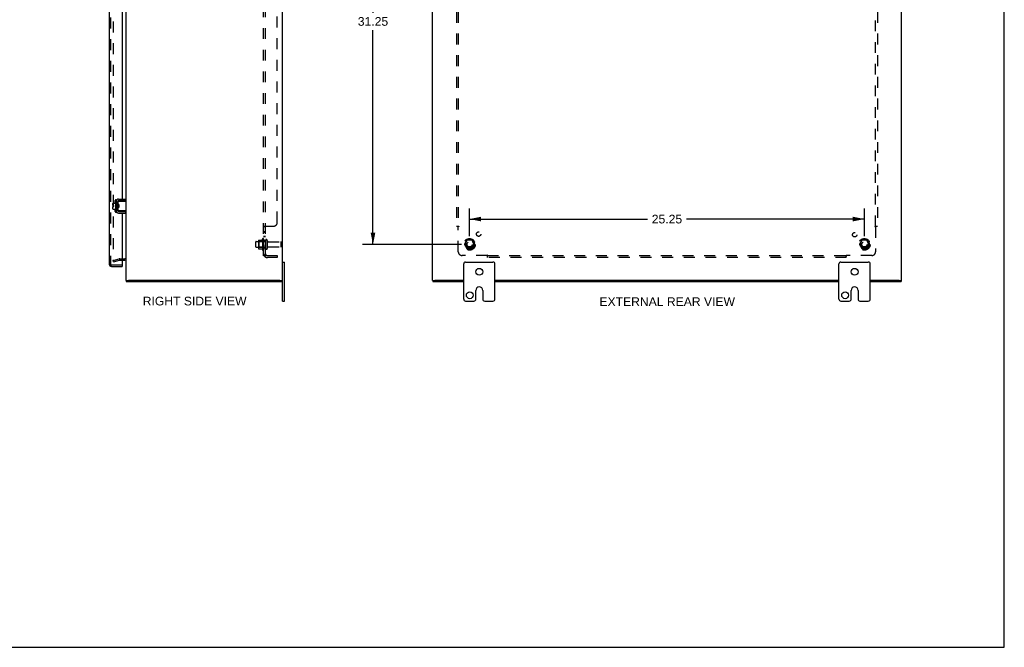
# Model space of a CAD drawing. Header units: inches. Extents: x 0 to 126, y 0 to 81.
# Tile 4 of 5: x 63 to 126, y 0 to 40. Entities that reach past the tile are written whole.
import ezdxf

# ---------------------------------------------------------------- set-up
doc = ezdxf.new("R2010")
doc.units = ezdxf.units.IN
doc.header["$LTSCALE"] = 6.925926
doc.header["$MEASUREMENT"] = 0
doc.linetypes.add('HIDDEN', pattern=[0.2, 0.1, -0.1])
doc.layers.get('0').update_dxf_attribs({"linetype": 'CONTINUOUS'})
for name, color, linetype in [('DEFAULT_2', 8, 'HIDDEN'), ('DIMENSIONS', 7, 'CONTINUOUS'), ('DOOR_ASSEMBLY', 7, 'CONTINUOUS'), ('SUBPANEL', 7, 'CONTINUOUS')]:
    doc.layers.add(name, color=color, linetype=linetype)
doc.styles.get("Standard").update_dxf_attribs({"font": 'arial.ttf'})
doc.dimstyles.new('DIMSTYLE_1', dxfattribs={"dimtxt": 0.555556, "dimasz": 0.740741, "dimexe": 0.09, "dimexo": 0.07, "dimgap": 0.0375, "dimtad": 0, "dimtih": 1, "dimtoh": 1, "dimzin": 4, "dimdsep": 46, "dimtxsty": 'Standard', "dimblk": '_FILLED', "dimblk1": '_FILLED', "dimblk2": '_FILLED', "dimcen": 0.09, "dimadec": 3, "dimazin": 1, "dimtfac": 1, "dimtdec": 3, "dimtofl": 0, "dimtmove": 0, "dimatfit": 3, "dimldrblk": '_FILLED', "dimfxl": 0, "dimtolj": 1, "dimtzin": 4, "dimarcsym": 0})

# ---------------------------------------------------------------- blocks, each defined once
blk = doc.blocks.new('_FILLED')
at = {"color": 0, "linetype": 'ByBlock'}
blk.add_solid([(0, 0), (-1, 0.2), (-1, -0.2)], dxfattribs=at)
blk = doc.blocks.new('*D11')
at = {"layer": 'DIMENSIONS', "color": 2, "linetype": 'Continuous'}
for p, q in [((91.21, 57.005), (84.888, 57.005)), ((85.555, 57.005), (85.555, 40.565)), ((85.555, 25.755), (85.555, 39.454)), ((91.21, 25.755), (84.888, 25.755))]:
    blk.add_line(p, q, dxfattribs=at)
at = {"layer": 'DIMENSIONS', "color": 2, "linetype": 'Continuous', "xscale": 0.7407407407, "yscale": 0.7407407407, "zscale": 0.7407407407}
for p, rotation in [((85.555, 57.005), 90), ((85.555, 25.755), 270)]:
    blk.add_blockref('_FILLED', p, dxfattribs=dict(at, rotation=rotation))
at = {"layer": 'DIMENSIONS', "color": 2, "linetype": 'Continuous', "insert": (85.555, 40.287), "char_height": 0.5556, "width": 1.94135, "attachment_point": 2, "line_spacing_factor": 0.9}
blk.add_mtext('31.25', dxfattribs=at)
blk = doc.blocks.new('*D12')
at = {"layer": 'DIMENSIONS', "color": 2, "linetype": 'Continuous'}
for p, q in [((91.729, 26.274), (91.729, 28.041)), ((116.979, 26.274), (116.979, 28.041)), ((91.729, 27.374), (103.105, 27.374)), ((116.979, 27.374), (105.602, 27.374))]:
    blk.add_line(p, q, dxfattribs=at)
at = {"layer": 'DIMENSIONS', "color": 2, "linetype": 'Continuous', "xscale": 0.7407407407, "yscale": 0.7407407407, "zscale": 0.7407407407, "rotation": 180}
blk.add_blockref('_FILLED', (91.729, 27.374), dxfattribs=at)
at = {"layer": 'DIMENSIONS', "color": 2, "linetype": 'Continuous', "xscale": 0.7407407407, "yscale": 0.7407407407, "zscale": 0.7407407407}
blk.add_blockref('_FILLED', (116.979, 27.374), dxfattribs=at)
at = {"layer": 'DIMENSIONS', "color": 2, "linetype": 'Continuous', "insert": (104.354, 27.652), "char_height": 0.5556, "width": 1.94135, "attachment_point": 2, "line_spacing_factor": 0.9}
blk.add_mtext('25.25', dxfattribs=at)

msp = doc.modelspace()

# ---------------------------------------------------------------- linework, layer by layer
at = {"color": 7, "linetype": 'Continuous'}
for p, q in [((125.926, 0), (125.926, 81.481)), ((68.91, 28.239), (68.91, 28.375)), ((68.92, 28.385), (69.085, 28.385)), ((69.085, 28.449), (69.085, 27.962)), ((69.095, 28.459), (69.115, 28.459)), ((69.125, 28.519), (69.128, 28.519)), ((69.229, 28.488), (69.229, 27.923)), ((69.233, 28.323), (69.233, 28.508)), ((69.243, 28.518), (69.762, 28.518)), ((69.729, 28.548), (69.289, 28.548)), ((69.729, 28.548), (69.729, 28.652)), ((69.762, 27.893), (69.762, 28.518)), ((68.91, 28.239), (68.978, 28.239)), ((68.91, 28.171), (68.978, 28.171)), ((68.91, 28.025), (68.91, 28.171)), ((68.92, 28.015), (69.085, 28.015)), ((68.978, 28.171), (68.978, 28.239)), ((69.095, 27.952), (69.115, 27.952)), ((69.125, 27.892), (69.128, 27.892)), ((69.233, 28.317), (69.229, 28.324)), ((69.229, 28.116), (69.236, 28.104)), ((69.233, 27.903), (69.233, 28.088)), ((69.237, 28.218), (69.235, 28.24)), ((69.293, 28.298), (69.243, 28.298)), ((69.293, 28.113), (69.243, 28.113)), ((69.762, 27.893), (69.243, 27.893)), ((69.251, 28.286), (69.244, 28.298)), ((69.256, 28.298), (69.25, 28.288)), ((69.269, 28.113), (69.275, 28.123)), ((69.274, 28.125), (69.281, 28.113)), ((69.287, 28.218), (69.285, 28.239)), ((69.289, 27.863), (69.729, 27.863)), ((69.293, 28.298), (69.293, 28.113)), ((69.69, 27.9), (69.682, 27.903)), ((69.729, 27.863), (69.729, 27.759)), ((79.762, 24.63), (79.897, 24.63)), ((79.897, 22.13), (79.897, 24.63)), ((91.479, 24.63), (93.229, 24.63)), ((115.479, 24.63), (117.229, 24.63)), ((91.354, 22.255), (91.354, 24.505)), ((93.354, 22.255), (93.354, 24.505)), ((115.354, 22.255), (115.354, 24.505)), ((117.354, 22.255), (117.354, 24.505)), ((69.762, 23.455), (69.907, 23.455)), ((69.782, 23.455), (69.782, 23.38)), ((79.607, 23.455), (79.762, 23.455)), ((79.732, 23.455), (79.732, 23.38)), ((89.354, 23.455), (89.504, 23.455)), ((89.379, 23.455), (89.379, 23.38)), ((119.204, 23.455), (119.354, 23.455)), ((119.329, 23.455), (119.329, 23.38)), ((92.135, 22.255), (92.135, 22.818)), ((92.572, 22.818), (92.572, 22.255)), ((116.135, 22.255), (116.135, 22.818)), ((116.572, 22.818), (116.572, 22.255)), ((79.762, 22.13), (79.897, 22.13)), ((91.479, 22.13), (92.01, 22.13)), ((92.697, 22.13), (93.229, 22.13)), ((115.479, 22.13), (116.01, 22.13)), ((116.697, 22.13), (117.229, 22.13)), ((0, 0), (125.926, 0))]:
    msp.add_line(p, q, dxfattribs=at)
at = {"color": 3, "linetype": 'Continuous'}
for p, q in [((79.762, 22.13), (79.762, 60.63)), ((89.354, 23.455), (89.354, 59.305)), ((119.354, 23.455), (119.354, 59.305)), ((69.762, 28.518), (69.762, 41.068)), ((69.125, 28.519), (69.125, 27.892)), ((69.289, 28.652), (69.729, 28.652)), ((69.289, 27.759), (69.729, 27.759)), ((69.762, 23.455), (69.762, 27.893)), ((69.514, 24.755), (69.692, 24.755)), ((69.782, 23.38), (79.732, 23.38)), ((79.607, 23.455), (69.917, 23.455)), ((89.379, 23.38), (91.354, 23.38)), ((91.354, 23.455), (89.509, 23.455)), ((115.354, 23.455), (93.354, 23.455)), ((93.354, 23.38), (115.354, 23.38)), ((119.199, 23.455), (117.354, 23.455)), ((117.354, 23.38), (119.329, 23.38))]:
    msp.add_line(p, q, dxfattribs=at)
at = {"color": 7, "linetype": 'Continuous'}
for points in [[(69.682, 28.508), (69.69, 28.51), (69.693, 28.512), (69.696, 28.513), (69.699, 28.514), (69.702, 28.514), (69.705, 28.515), (69.708, 28.516), (69.71, 28.516), (69.713, 28.517), (69.715, 28.517), (69.717, 28.518), (69.719, 28.518), (69.721, 28.518)], [(69.235, 28.24), (69.234, 28.25), (69.234, 28.26), (69.233, 28.27), (69.232, 28.279), (69.232, 28.287), (69.231, 28.295), (69.23, 28.302), (69.23, 28.309), (69.229, 28.315), (69.229, 28.315)], [(69.233, 28.323), (69.233, 28.321), (69.233, 28.319), (69.233, 28.318), (69.233, 28.316), (69.234, 28.315), (69.234, 28.313), (69.234, 28.312), (69.234, 28.31), (69.235, 28.309), (69.235, 28.308), (69.235, 28.307), (69.236, 28.306), (69.236, 28.305), (69.237, 28.304), (69.237, 28.303), (69.238, 28.302), (69.238, 28.301), (69.239, 28.3), (69.239, 28.3), (69.24, 28.299), (69.241, 28.299), (69.241, 28.298), (69.242, 28.298), (69.243, 28.298)], [(69.243, 28.113), (69.242, 28.113), (69.241, 28.112), (69.241, 28.112), (69.24, 28.112), (69.239, 28.111), (69.239, 28.11), (69.238, 28.11), (69.238, 28.109), (69.237, 28.108), (69.237, 28.107), (69.236, 28.106), (69.236, 28.105), (69.235, 28.104), (69.235, 28.103), (69.235, 28.102), (69.234, 28.1), (69.234, 28.099), (69.234, 28.098), (69.234, 28.096), (69.233, 28.095), (69.233, 28.093), (69.233, 28.092), (69.233, 28.09), (69.233, 28.088)], [(69.239, 28.175), (69.238, 28.197), (69.237, 28.218)], [(69.244, 28.113), (69.243, 28.119), (69.243, 28.127), (69.242, 28.136), (69.241, 28.145), (69.241, 28.155), (69.24, 28.165), (69.239, 28.175)], [(69.26, 28.226), (69.26, 28.233), (69.259, 28.241), (69.258, 28.248), (69.257, 28.255), (69.256, 28.261), (69.256, 28.267), (69.255, 28.272), (69.254, 28.276), (69.253, 28.28), (69.252, 28.283), (69.252, 28.285), (69.251, 28.286)], [(69.264, 28.185), (69.263, 28.201), (69.262, 28.21), (69.26, 28.226)], [(69.274, 28.125), (69.273, 28.126), (69.272, 28.128), (69.271, 28.131), (69.271, 28.135), (69.27, 28.139), (69.269, 28.144), (69.268, 28.15), (69.267, 28.156), (69.267, 28.163), (69.266, 28.17), (69.265, 28.178), (69.264, 28.185)], [(69.285, 28.239), (69.284, 28.25), (69.284, 28.26), (69.283, 28.27), (69.282, 28.279), (69.282, 28.287), (69.281, 28.295), (69.281, 28.298)], [(69.289, 28.175), (69.288, 28.196), (69.287, 28.218)], [(69.293, 28.126), (69.293, 28.126), (69.292, 28.135), (69.291, 28.144), (69.291, 28.154), (69.29, 28.164), (69.289, 28.175)], [(69.721, 27.893), (69.719, 27.893), (69.717, 27.893), (69.715, 27.893), (69.713, 27.894), (69.71, 27.894), (69.708, 27.895), (69.705, 27.895), (69.702, 27.896), (69.699, 27.897), (69.696, 27.898), (69.693, 27.899), (69.69, 27.9)]]:
    msp.add_lwpolyline(points, dxfattribs=at)
for centre in [(92.354, 24.005), (116.354, 24.005), (91.745, 22.505), (115.745, 22.505)]:
    msp.add_circle(centre, 0.219, dxfattribs=at)
for centre, radius, start, end in [((68.92, 28.375), 0.01, 90, 180), ((69.095, 28.449), 0.01, 90, 180), ((69.115, 28.449), 0.01, 0, 90), ((69.289, 28.488), 0.06, 90, 180), ((69.243, 28.508), 0.01, 90, 144.8477), ((68.92, 28.025), 0.01, 180, 270), ((69.095, 27.962), 0.01, 180, 270), ((69.115, 27.962), 0.01, 270, 360), ((69.289, 27.923), 0.06, 180, 270), ((69.243, 27.903), 0.01, 214.84384, 270), ((91.479, 24.505), 0.125, 90, 180), ((93.229, 24.505), 0.125, 0, 90), ((115.479, 24.505), 0.125, 90, 180), ((117.229, 24.505), 0.125, 0, 90), ((92.354, 22.818), 0.219, 0, 180), ((116.354, 22.818), 0.219, 0, 180), ((91.479, 22.255), 0.125, 180, 270), ((92.01, 22.255), 0.125, 270.00009, 360), ((92.697, 22.255), 0.125, 180, 269.99991), ((93.229, 22.255), 0.125, 270, 360), ((115.479, 22.255), 0.125, 180, 270), ((116.01, 22.255), 0.125, 270.00009, 360), ((116.697, 22.255), 0.125, 180, 269.99991), ((117.229, 22.255), 0.125, 270, 360)]:
    msp.add_arc(centre, radius, start, end, dxfattribs=at)
at = {"color": 3, "linetype": 'Continuous'}
for centre, radius, start, end in [((69.289, 28.488), 0.164, 90, 180), ((69.289, 27.923), 0.164, 180, 270), ((69.692, 24.685), 0.07, 0, 90)]:
    msp.add_arc(centre, radius, start, end, dxfattribs=at)
at = {"layer": 'DEFAULT_2', "color": 8, "linetype": 'HIDDEN'}
for p, q in [((68.95, 58.005), (68.95, 24.756)), ((78.062, 25.598), (78.062, 25.913)), ((78.092, 25.943), (78.687, 25.943)), ((78.226, 26.011), (78.226, 25.5)), ((78.246, 25.939), (78.226, 25.959)), ((78.237, 26.033), (78.465, 26.033)), ((78.542, 25.939), (78.246, 25.939)), ((78.246, 25.939), (78.246, 25.572)), ((78.492, 26.111), (78.492, 25.4)), ((78.542, 25.939), (78.562, 25.959)), ((78.542, 25.939), (78.542, 25.572)), ((78.562, 26.089), (78.562, 25.421)), ((78.687, 26.013), (78.687, 25.498)), ((78.797, 26.013), (78.797, 25.498)), ((78.86, 25.92), (79.657, 25.92)), ((79.687, 25.62), (79.687, 25.89)), ((91.566, 26.028), (91.411, 25.76)), ((91.883, 26.033), (91.574, 26.033)), ((92.046, 25.76), (91.892, 26.028)), ((116.816, 26.028), (116.661, 25.76)), ((117.133, 26.033), (116.824, 26.033)), ((117.296, 25.76), (117.142, 26.028)), ((78.092, 25.568), (78.687, 25.568)), ((78.246, 25.572), (78.226, 25.552)), ((78.237, 25.478), (78.465, 25.478)), ((78.542, 25.572), (78.246, 25.572)), ((78.542, 25.572), (78.562, 25.552)), ((78.86, 25.59), (79.657, 25.59)), ((91.411, 25.75), (91.566, 25.483)), ((91.883, 25.478), (91.574, 25.478)), ((91.892, 25.483), (92.046, 25.75)), ((116.661, 25.75), (116.816, 25.483)), ((117.133, 25.478), (116.824, 25.478)), ((117.142, 25.483), (117.296, 25.75)), ((68.95, 24.723), (69.334, 24.826)), ((68.969, 24.651), (68.95, 24.723)), ((68.969, 24.651), (69.354, 24.754)), ((69.364, 24.83), (69.692, 24.83)), ((69.364, 24.755), (69.514, 24.755))]:
    msp.add_line(p, q, dxfattribs=at)
for points in [[(68.95, 24.756), (68.95, 24.754), (68.95, 24.752), (68.951, 24.75), (68.951, 24.748), (68.952, 24.746)], [(68.969, 24.736), (68.968, 24.736), (68.966, 24.736), (68.964, 24.737), (68.962, 24.737), (68.961, 24.738), (68.959, 24.739), (68.957, 24.74), (68.956, 24.741), (68.954, 24.743), (68.953, 24.745), (68.952, 24.746)], [(68.974, 24.737), (68.972, 24.736), (68.97, 24.736), (68.969, 24.736)]]:
    msp.add_lwpolyline(points, dxfattribs=at)
for centre, radius in [((91.729, 25.755), 0.372), ((91.729, 25.755), 0.356), ((91.729, 25.755), 0.312), ((91.729, 25.755), 0.204), ((91.729, 25.755), 0.188), ((91.729, 25.755), 0.183), ((91.729, 25.755), 0.165), ((116.979, 25.755), 0.372), ((116.979, 25.755), 0.356), ((116.979, 25.755), 0.312), ((116.979, 25.755), 0.204), ((116.979, 25.755), 0.188), ((116.979, 25.755), 0.183), ((116.979, 25.755), 0.165)]:
    msp.add_circle(centre, radius, dxfattribs=at)
for centre, radius, start, end in [((78.092, 25.913), 0.03, 90, 180), ((78.368, 26.011), 0.141, 174.79195, 180), ((78.237, 26.023), 0.01, 90, 174.80617), ((78.446, 26.043), 0.01, 270, 336.03207), ((79.093, 25.755), 0.698, 149.33687, 156.03207), ((78.524, 26.089), 0.0384, 0, 145.55034), ((78.742, 26.013), 0.055, 0, 180), ((78.86, 25.983), 0.0625, 180, 270), ((79.657, 25.89), 0.03, 360, 90), ((91.574, 26.023), 0.01, 90.01235, 149.98915), ((91.883, 26.023), 0.01, 30.01204, 89.98872), ((116.824, 26.023), 0.01, 90.01235, 149.98915), ((117.133, 26.023), 0.01, 30.01204, 89.98872), ((78.092, 25.598), 0.03, 180, 270), ((78.368, 25.5), 0.141, 180, 185.20805), ((78.237, 25.488), 0.01, 185.19383, 270), ((78.446, 25.468), 0.01, 23.96793, 90), ((79.093, 25.755), 0.698, 203.96793, 210.66313), ((78.524, 25.421), 0.0384, 214.44966, 360), ((78.742, 25.498), 0.055, 180, 360), ((78.86, 25.528), 0.0625, 90, 180), ((79.657, 25.62), 0.03, 270, 0), ((91.42, 25.755), 0.01, 150.01268, 209.98829), ((91.574, 25.488), 0.01, 210.01204, 269.98872), ((91.883, 25.488), 0.01, 270.01235, 329.98915), ((92.038, 25.755), 0.01, 330.01268, 29.98829), ((116.67, 25.755), 0.01, 150.01268, 209.98829), ((116.824, 25.488), 0.01, 210.01204, 269.98872), ((117.133, 25.488), 0.01, 270.01235, 329.98915), ((117.288, 25.755), 0.01, 330.01268, 29.98829), ((69.364, 24.715), 0.115, 90, 105), ((69.364, 24.715), 0.04, 90, 105), ((69.692, 24.685), 0.145, 42.98581, 90)]:
    msp.add_arc(centre, radius, start, end, dxfattribs=at)
at = {"layer": 'DOOR_ASSEMBLY', "color": 3, "linetype": 'Continuous'}
for p, q in [((68.689, 58.267), (68.689, 24.494)), ((69.514, 40.934), (69.514, 28.652)), ((69.073, 28.385), (69.073, 28.562)), ((69.123, 28.612), (69.179, 28.612)), ((69.229, 28.495), (69.229, 28.323)), ((69.514, 28.548), (69.514, 28.518)), ((69.073, 27.849), (69.073, 28.015)), ((69.179, 27.799), (69.123, 27.799)), ((69.229, 28.115), (69.229, 27.916)), ((69.514, 27.893), (69.514, 27.863)), ((69.514, 27.759), (69.514, 24.44)), ((68.834, 24.349), (69.514, 24.349))]:
    msp.add_line(p, q, dxfattribs=at)
at = {"layer": 'DOOR_ASSEMBLY', "color": 8, "linetype": 'HIDDEN'}
for p, q in [((68.764, 58.267), (68.764, 24.494)), ((69.499, 24.424), (68.834, 24.424))]:
    msp.add_line(p, q, dxfattribs=at)
at = {"layer": 'DOOR_ASSEMBLY', "color": 7, "linetype": 'Continuous'}
for p, q in [((69.499, 24.424), (69.514, 24.424)), ((69.514, 24.424), (69.514, 24.349))]:
    msp.add_line(p, q, dxfattribs=at)
at = {"layer": 'DOOR_ASSEMBLY', "color": 3, "linetype": 'Continuous'}
for centre, radius, start, end in [((69.123, 28.562), 0.05, 90, 180), ((69.179, 28.562), 0.05, 87.76172, 90), ((69.123, 27.849), 0.05, 180, 270), ((69.179, 27.849), 0.05, 270, 272.23828), ((68.834, 24.494), 0.145, 180, 270), ((69.499, 24.44), 0.0156, 270, 360)]:
    msp.add_arc(centre, radius, start, end, dxfattribs=at)
at = {"layer": 'DOOR_ASSEMBLY', "color": 8, "linetype": 'HIDDEN'}
msp.add_arc((68.834, 24.494), 0.07, 180, 270, dxfattribs=at)
at = {"layer": 'SUBPANEL', "color": 8, "linetype": 'HIDDEN'}
for p, q in [((78.562, 25.037), (78.562, 57.724)), ((78.687, 25.037), (78.687, 57.724)), ((79.437, 27.162), (79.437, 55.599)), ((90.885, 55.849), (90.885, 26.912)), ((91.01, 55.849), (91.01, 26.912)), ((117.697, 26.912), (117.697, 55.849)), ((117.822, 55.849), (117.822, 26.912)), ((78.562, 26.877), (78.562, 26.876)), ((78.687, 26.876), (78.562, 26.876)), ((78.687, 26.551), (78.562, 26.551)), ((78.687, 26.515), (78.562, 26.515)), ((78.564, 26.882), (78.563, 26.88)), ((78.571, 26.889), (78.568, 26.887)), ((78.576, 26.892), (78.573, 26.89)), ((78.585, 26.896), (78.582, 26.895)), ((78.588, 26.897), (78.585, 26.896)), ((78.616, 26.912), (79.187, 26.912)), ((78.713, 26.903), (78.712, 26.902)), ((90.885, 26.912), (91.051, 26.912)), ((90.991, 26.895), (90.996, 26.89)), ((90.996, 26.89), (90.999, 26.887)), ((91.01, 25.287), (91.01, 26.876)), ((117.657, 26.912), (117.822, 26.912)), ((117.697, 26.876), (117.697, 25.287)), ((78.687, 26.27), (78.562, 26.27)), ((78.687, 26.234), (78.562, 26.234)), ((78.687, 26.005), (78.562, 26.005)), ((78.687, 25.505), (78.562, 25.505)), ((78.687, 25.037), (78.562, 25.037)), ((78.616, 24.998), (78.713, 25.077)), ((78.63, 25.037), (78.631, 25.037)), ((78.651, 25.042), (78.649, 25.041)), ((78.653, 25.042), (78.651, 25.042)), ((78.654, 25.043), (78.653, 25.042)), ((78.656, 25.043), (78.654, 25.043)), ((78.658, 25.044), (78.656, 25.043)), ((78.705, 25.064), (78.7, 25.059)), ((78.799, 25.037), (79.437, 25.037)), ((79.437, 24.912), (78.799, 24.912)), ((79.437, 25.037), (79.437, 24.912)), ((92.85, 25.037), (91.26, 25.037)), ((92.885, 24.912), (92.885, 25.077)), ((92.885, 25.037), (115.822, 25.037)), ((115.822, 24.912), (92.885, 24.912)), ((115.822, 24.912), (115.822, 25.077)), ((115.84, 25.018), (115.844, 25.022)), ((115.844, 25.022), (115.847, 25.026)), ((117.447, 25.037), (115.858, 25.037))]:
    msp.add_line(p, q, dxfattribs=at)
for points in [[(78.582, 26.895), (78.579, 26.893), (78.576, 26.892), (78.573, 26.89), (78.571, 26.889), (78.568, 26.887), (78.566, 26.885), (78.565, 26.883), (78.564, 26.882), (78.563, 26.88), (78.563, 26.879), (78.562, 26.877), (78.562, 26.876)], [(78.616, 26.912), (78.615, 26.91), (78.613, 26.909), (78.61, 26.907), (78.607, 26.906), (78.605, 26.904), (78.601, 26.903), (78.598, 26.902), (78.595, 26.9), (78.588, 26.897)], [(78.616, 26.912), (78.615, 26.91), (78.613, 26.909), (78.61, 26.907), (78.607, 26.906)], [(78.697, 26.889), (78.695, 26.887), (78.694, 26.886), (78.692, 26.885), (78.691, 26.884), (78.69, 26.882), (78.689, 26.881), (78.688, 26.88), (78.688, 26.879), (78.687, 26.877), (78.687, 26.876)], [(78.688, 26.879), (78.687, 26.877), (78.687, 26.876)], [(78.69, 26.882), (78.689, 26.881), (78.688, 26.88)], [(78.695, 26.887), (78.694, 26.886), (78.692, 26.885), (78.691, 26.884)], [(78.713, 26.912), (78.713, 26.91), (78.713, 26.909), (78.713, 26.907), (78.713, 26.906), (78.713, 26.905), (78.713, 26.903), (78.712, 26.902), (78.711, 26.901), (78.71, 26.899), (78.709, 26.898), (78.708, 26.897), (78.707, 26.896), (78.705, 26.894), (78.704, 26.893), (78.702, 26.892), (78.7, 26.891), (78.697, 26.889)], [(78.707, 26.896), (78.705, 26.894), (78.704, 26.893)], [(78.711, 26.901), (78.71, 26.899), (78.709, 26.898), (78.708, 26.897)], [(78.713, 26.912), (78.713, 26.91), (78.713, 26.909), (78.713, 26.907), (78.713, 26.906), (78.713, 26.905)], [(90.971, 26.912), (90.973, 26.91), (90.975, 26.909), (90.977, 26.907), (90.979, 26.906), (90.981, 26.904), (90.982, 26.903), (90.984, 26.902), (90.986, 26.9), (90.987, 26.899), (90.988, 26.897), (90.99, 26.896), (90.991, 26.895)], [(90.999, 26.887), (91.001, 26.885), (91.002, 26.883), (91.004, 26.882), (91.006, 26.88), (91.007, 26.879), (91.009, 26.877), (91.01, 26.876)], [(91.024, 26.886), (91.022, 26.885), (91.02, 26.884), (91.018, 26.882), (91.016, 26.881), (91.014, 26.88), (91.013, 26.879), (91.011, 26.877), (91.01, 26.876)], [(91.051, 26.912), (91.05, 26.91), (91.05, 26.909), (91.049, 26.907), (91.048, 26.906), (91.047, 26.905), (91.047, 26.903), (91.046, 26.902), (91.044, 26.901), (91.043, 26.899), (91.042, 26.898), (91.04, 26.897), (91.039, 26.896), (91.037, 26.894), (91.036, 26.893), (91.034, 26.892), (91.032, 26.891), (91.03, 26.89), (91.028, 26.889), (91.024, 26.886)], [(117.657, 26.912), (117.657, 26.91), (117.658, 26.909), (117.658, 26.907), (117.659, 26.906), (117.66, 26.905), (117.661, 26.903), (117.662, 26.902), (117.663, 26.901), (117.664, 26.899), (117.666, 26.898), (117.667, 26.897), (117.669, 26.896), (117.67, 26.894), (117.672, 26.893), (117.674, 26.892), (117.675, 26.891), (117.677, 26.89), (117.679, 26.889)], [(117.679, 26.889), (117.683, 26.886), (117.685, 26.885), (117.687, 26.884), (117.689, 26.882), (117.691, 26.881), (117.693, 26.88), (117.695, 26.879), (117.696, 26.877), (117.697, 26.876)], [(117.716, 26.895), (117.71, 26.889), (117.709, 26.887), (117.707, 26.885), (117.705, 26.883), (117.703, 26.882), (117.702, 26.88), (117.7, 26.879), (117.699, 26.877), (117.697, 26.876)], [(117.736, 26.912), (117.734, 26.91), (117.732, 26.909), (117.73, 26.907), (117.729, 26.906), (117.727, 26.904), (117.725, 26.903), (117.724, 26.902), (117.722, 26.9), (117.72, 26.899), (117.719, 26.897), (117.718, 26.896), (117.716, 26.895)], [(78.591, 25.014), (78.585, 25.016), (78.582, 25.018), (78.579, 25.019), (78.576, 25.021), (78.573, 25.022), (78.571, 25.024), (78.568, 25.026), (78.566, 25.027), (78.565, 25.029), (78.564, 25.031), (78.563, 25.032), (78.563, 25.034), (78.562, 25.035), (78.562, 25.037)], [(78.616, 24.998), (78.615, 25), (78.613, 25.002), (78.61, 25.004), (78.607, 25.006), (78.605, 25.007), (78.601, 25.009), (78.598, 25.011), (78.595, 25.012), (78.591, 25.014)], [(78.649, 25.041), (78.648, 25.041), (78.647, 25.041), (78.646, 25.04), (78.646, 25.04), (78.645, 25.04), (78.644, 25.04), (78.643, 25.04), (78.643, 25.039), (78.642, 25.039), (78.641, 25.039), (78.64, 25.039), (78.64, 25.039), (78.639, 25.039), (78.638, 25.038), (78.637, 25.038), (78.637, 25.038), (78.636, 25.038), (78.635, 25.038), (78.635, 25.038), (78.634, 25.037), (78.633, 25.037), (78.633, 25.037), (78.632, 25.037), (78.631, 25.037), (78.631, 25.037), (78.63, 25.037), (78.63, 25.037), (78.629, 25.037), (78.629, 25.037), (78.628, 25.037), (78.628, 25.037)], [(78.628, 25.037), (78.628, 25.036), (78.628, 25.036), (78.628, 25.036), (78.628, 25.036), (78.628, 25.036), (78.628, 25.037), (78.628, 25.037), (78.629, 25.037), (78.629, 25.037), (78.63, 25.037), (78.63, 25.037), (78.63, 25.037)], [(78.691, 25.06), (78.691, 25.06), (78.691, 25.06), (78.691, 25.06), (78.691, 25.059), (78.691, 25.059), (78.691, 25.059), (78.69, 25.059), (78.69, 25.059), (78.689, 25.058), (78.689, 25.058), (78.688, 25.058), (78.688, 25.057), (78.687, 25.057), (78.687, 25.057), (78.686, 25.057), (78.686, 25.056), (78.685, 25.056), (78.684, 25.056), (78.684, 25.055), (78.683, 25.055), (78.683, 25.055), (78.682, 25.054), (78.681, 25.054), (78.68, 25.053), (78.68, 25.053), (78.679, 25.053), (78.678, 25.052), (78.678, 25.052), (78.677, 25.052), (78.676, 25.051), (78.675, 25.051), (78.674, 25.051), (78.674, 25.05), (78.673, 25.05), (78.672, 25.05), (78.671, 25.049), (78.67, 25.049), (78.669, 25.048), (78.668, 25.048), (78.668, 25.048), (78.667, 25.047), (78.666, 25.047), (78.665, 25.047), (78.664, 25.046), (78.663, 25.046), (78.662, 25.046), (78.661, 25.045), (78.66, 25.045), (78.659, 25.045), (78.658, 25.044), (78.658, 25.044)], [(78.7, 25.059), (78.699, 25.057), (78.697, 25.055), (78.695, 25.053), (78.694, 25.051), (78.692, 25.049), (78.691, 25.047), (78.69, 25.045), (78.689, 25.043), (78.688, 25.041), (78.688, 25.039), (78.687, 25.038), (78.687, 25.037)], [(78.688, 25.057), (78.688, 25.057), (78.688, 25.057), (78.689, 25.058), (78.689, 25.058), (78.69, 25.058), (78.69, 25.059), (78.69, 25.059), (78.691, 25.059), (78.691, 25.059), (78.691, 25.059), (78.691, 25.06), (78.691, 25.06)], [(78.713, 25.077), (78.713, 25.077), (78.713, 25.076), (78.713, 25.076), (78.713, 25.075), (78.713, 25.074), (78.713, 25.073), (78.712, 25.072), (78.711, 25.071), (78.71, 25.07), (78.709, 25.068), (78.708, 25.067), (78.707, 25.065), (78.705, 25.064)], [(92.862, 25.055), (92.86, 25.051), (92.858, 25.049), (92.857, 25.047), (92.856, 25.045), (92.854, 25.043), (92.853, 25.041), (92.852, 25.039), (92.851, 25.038), (92.85, 25.037)], [(92.868, 25.018), (92.862, 25.024), (92.86, 25.026), (92.858, 25.027), (92.857, 25.029), (92.855, 25.031), (92.854, 25.032), (92.852, 25.034), (92.851, 25.035), (92.85, 25.037)], [(92.885, 25.077), (92.883, 25.077), (92.882, 25.076), (92.881, 25.076), (92.879, 25.075), (92.878, 25.074), (92.877, 25.073), (92.875, 25.072), (92.874, 25.071), (92.873, 25.07), (92.871, 25.068), (92.87, 25.067), (92.869, 25.065), (92.868, 25.064), (92.867, 25.062), (92.865, 25.061), (92.864, 25.059), (92.863, 25.057), (92.862, 25.055)], [(92.885, 24.998), (92.884, 25), (92.882, 25.002), (92.881, 25.004), (92.879, 25.006), (92.878, 25.007), (92.876, 25.009), (92.875, 25.011), (92.874, 25.012), (92.872, 25.014), (92.871, 25.015), (92.869, 25.016), (92.868, 25.018)], [(115.822, 25.077), (115.824, 25.077), (115.825, 25.076), (115.827, 25.076), (115.828, 25.075), (115.83, 25.074), (115.831, 25.073), (115.832, 25.072), (115.833, 25.071), (115.835, 25.07), (115.836, 25.068), (115.837, 25.067), (115.838, 25.065), (115.84, 25.064), (115.841, 25.062), (115.842, 25.061), (115.843, 25.059), (115.844, 25.057), (115.846, 25.055), (115.848, 25.051)], [(115.822, 24.998), (115.824, 25), (115.825, 25.002), (115.827, 25.004), (115.828, 25.006), (115.83, 25.007), (115.831, 25.009), (115.832, 25.011), (115.834, 25.012), (115.835, 25.014), (115.837, 25.015), (115.838, 25.016), (115.84, 25.018)], [(115.847, 25.026), (115.849, 25.027), (115.851, 25.029), (115.852, 25.031), (115.854, 25.032), (115.855, 25.034), (115.857, 25.035), (115.858, 25.037)], [(115.848, 25.051), (115.849, 25.049), (115.85, 25.047), (115.852, 25.045), (115.853, 25.043), (115.854, 25.041), (115.856, 25.039), (115.857, 25.038), (115.858, 25.037)]]:
    msp.add_lwpolyline(points, dxfattribs=at)
for centre, radius in [((92.309, 26.411), 0.141), ((116.36, 26.374), 0.141), ((91.729, 25.755), 0.25), ((116.979, 25.755), 0.25)]:
    msp.add_circle(centre, radius, dxfattribs=at)
for centre, radius, start, end in [((79.187, 27.162), 0.25, 270, 360), ((91.26, 25.287), 0.25, 180, 270), ((117.447, 25.287), 0.25, 270, 360), ((78.799, 25.149), 0.237, 180, 270), ((78.799, 25.149), 0.112, 180, 270)]:
    msp.add_arc(centre, radius, start, end, dxfattribs=at)

# ---------------------------------------------------------------- texts
at = {"layer": 'DIMENSIONS', "color": 2, "linetype": 'Continuous', "char_height": 0.55556, "attachment_point": 2, "line_spacing_factor": 0.9}
for s, insert, width in [('RIGHT SIDE VIEW', (74.151, 22.41), 6.62536), ('EXTERNAL REAR VIEW', (104.37, 22.374), 8.64932)]:
    msp.add_mtext(s, dxfattribs=dict(at, insert=insert, width=width))

# ---------------------------------------------------------------- dimensions: what is measured, and where the dimension line sits
at = {"layer": 'DIMENSIONS', "color": 2, "linetype": 'Continuous'}
dim = msp.add_linear_dim(base=(85.555, 25.755), p1=(91.28, 57.005), p2=(91.28, 25.755), angle=270, dimstyle='DIMSTYLE_1', dxfattribs=at)
dim.commit()
dim.dimension.update_dxf_attribs({"geometry": '*D11', "text_midpoint": (85.556, 40.006), "dimtype": 160})
dim = msp.add_linear_dim(base=(116.979, 27.374), p1=(91.729, 26.204), p2=(116.979, 26.204), dimstyle='DIMSTYLE_1', dxfattribs=at)
dim.commit()
dim.dimension.update_dxf_attribs({"geometry": '*D12', "text_midpoint": (104.348, 27.371), "dimtype": 160})

doc.saveas('drawing.dxf')
